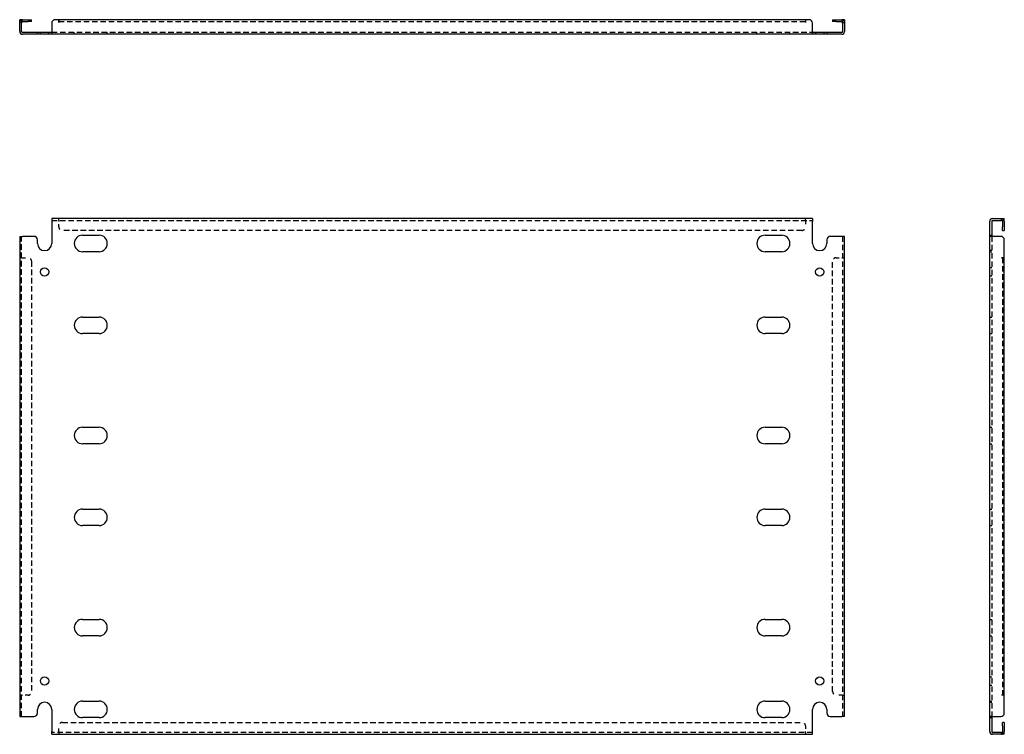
# Model space of a CAD drawing. Header units: inches. Extents: x 4 to 137, y 8 to 67.
# Tile 1 of 2: x 4 to 39, y 8 to 33. Entities that reach past the tile are written whole.
import ezdxf

# ---------------------------------------------------------------- set-up
doc = ezdxf.new("R2010")
doc.units = ezdxf.units.IN
doc.header["$MEASUREMENT"] = 0
doc.linetypes.add('DASHED_SPACE', pattern=[0.2067, 0.1654, -0.0413])
doc.layers.add('Hidden Edges(ANSI)', color=7, linetype='DASHED_SPACE', lineweight=25)
doc.layers.add('Visible Edges(ANSI)', color=7, linetype='Continuous', lineweight=25)

msp = doc.modelspace()

# ---------------------------------------------------------------- linework, layer by layer
at = {"layer": 'Hidden Edges(ANSI)', "ltscale": 0.129419}
for p, q in [((4.035, 32.647), (3.967, 32.647)), ((32.899, 32.647), (32.967, 32.647)), ((4.697, 32.235), (4.697, 32.303)), ((4.987, 32.235), (4.987, 32.303)), ((5.886, 32.235), (5.886, 32.303)), ((7.048, 32.235), (7.048, 32.303)), ((29.886, 32.235), (29.886, 32.303)), ((31.048, 32.235), (31.048, 32.303)), ((31.947, 32.303), (31.947, 32.235)), ((32.237, 32.303), (32.237, 32.235)), ((5.342, 25.689), (5.342, 25.757)), ((5.342, 25.689), (5.342, 25.757)), ((31.592, 25.689), (31.592, 25.757)), ((31.592, 25.689), (31.592, 25.757)), ((38.485, 25.689), (38.485, 25.757)), ((38.072, 25.172), (38.14, 25.172)), ((38.14, 24.632), (38.072, 24.632)), ((38.072, 24.592), (38.14, 24.592)), ((4.035, 24.382), (3.967, 24.382)), ((4.035, 24.382), (3.967, 24.382)), ((32.899, 24.382), (32.967, 24.382)), ((32.899, 24.382), (32.967, 24.382)), ((38.14, 24.027), (38.072, 24.027)), ((38.14, 23.737), (38.072, 23.737)), ((38.072, 22.297), (38.14, 22.297)), ((38.072, 21.717), (38.14, 21.717)), ((38.072, 18.422), (38.14, 18.422)), ((38.072, 17.842), (38.14, 17.842)), ((38.072, 15.547), (38.14, 15.547)), ((38.072, 14.967), (38.14, 14.967)), ((38.072, 11.672), (38.14, 11.672)), ((38.072, 11.092), (38.14, 11.092)), ((38.072, 9.652), (38.14, 9.652)), ((38.072, 9.362), (38.14, 9.362)), ((4.035, 9.007), (3.967, 9.007)), ((4.035, 9.007), (3.967, 9.007)), ((32.899, 9.007), (32.967, 9.007)), ((32.899, 9.007), (32.967, 9.007)), ((38.072, 8.797), (38.14, 8.797)), ((38.072, 8.757), (38.14, 8.757)), ((38.072, 8.217), (38.14, 8.217)), ((5.342, 7.7), (5.342, 7.632)), ((5.342, 7.7), (5.342, 7.632)), ((31.592, 7.7), (31.592, 7.632)), ((31.592, 7.7), (31.592, 7.632)), ((38.485, 7.7), (38.485, 7.632))]:
    msp.add_line(p, q, dxfattribs=at)
at = {"layer": 'Hidden Edges(ANSI)', "ltscale": 1.165098}
msp.add_line((5.342, 32.679), (31.592, 32.679), dxfattribs=at)
at = {"layer": 'Hidden Edges(ANSI)', "ltscale": 1.165897}
for p, q in [((5.092, 32.303), (31.842, 32.303)), ((5.092, 25.689), (31.842, 25.689)), ((31.842, 7.7), (5.092, 7.7))]:
    msp.add_line(p, q, dxfattribs=at)
at = {"layer": 'Hidden Edges(ANSI)', "ltscale": 0.092649}
for p, q in [((5.342, 25.689), (5.342, 25.658)), ((31.592, 25.689), (31.592, 25.658)), ((4.035, 24.382), (4.066, 24.382)), ((32.899, 24.382), (32.868, 24.382)), ((4.035, 9.007), (4.066, 9.007)), ((32.899, 9.007), (32.868, 9.007)), ((5.342, 7.7), (5.342, 7.731)), ((31.592, 7.7), (31.592, 7.731))]:
    msp.add_line(p, q, dxfattribs=at)
at = {"layer": 'Hidden Edges(ANSI)', "ltscale": 0.369411}
for p, q in [((5.342, 25.464), (5.342, 25.658)), ((31.592, 25.658), (31.592, 25.464)), ((4.066, 24.382), (4.26, 24.382)), ((32.674, 24.382), (32.868, 24.382)), ((4.26, 9.007), (4.066, 9.007)), ((32.868, 9.007), (32.674, 9.007)), ((5.342, 7.731), (5.342, 7.925)), ((31.592, 7.925), (31.592, 7.731))]:
    msp.add_line(p, q, dxfattribs=at)
at = {"layer": 'Hidden Edges(ANSI)', "ltscale": 1.164687}
for p, q in [((31.467, 25.339), (5.467, 25.339)), ((5.467, 8.05), (31.467, 8.05))]:
    msp.add_line(p, q, dxfattribs=at)
at = {"layer": 'Hidden Edges(ANSI)', "ltscale": 1.166287}
for p, q in [((4.035, 8.257), (4.035, 25.132)), ((32.899, 25.132), (32.899, 8.257)), ((38.14, 25.132), (38.14, 8.257))]:
    msp.add_line(p, q, dxfattribs=at)
at = {"layer": 'Hidden Edges(ANSI)', "ltscale": 1.161487}
for p, q in [((4.385, 24.257), (4.385, 9.132)), ((32.549, 9.132), (32.549, 24.257))]:
    msp.add_line(p, q, dxfattribs=at)
at = {"layer": 'Hidden Edges(ANSI)', "ltscale": 1.162237}
msp.add_line((38.516, 24.382), (38.516, 9.007), dxfattribs=at)
at = {"layer": 'Hidden Edges(ANSI)', "ltscale": 0.236041}
for centre, start, end in [((4.066, 32.648), 108.248, 180), ((32.868, 32.648), 0, 71.752), ((38.485, 25.658), 18.248, 90), ((38.485, 7.731), 270, 341.752)]:
    msp.add_arc(centre, 0.099, start, end, dxfattribs=at)
at = {"layer": 'Hidden Edges(ANSI)', "ltscale": 0.373886}
for centre, start, end in [((5.467, 25.464), 180, 270), ((31.467, 25.464), 270, 0), ((4.26, 24.257), 0, 90), ((32.674, 24.257), 90, 180), ((4.26, 9.132), 270, 0), ((32.674, 9.132), 180, 270), ((5.467, 7.925), 90, 180), ((31.467, 7.925), 0, 90)]:
    msp.add_arc(centre, 0.125, start, end, dxfattribs=at)
at = {"layer": 'Visible Edges(ANSI)'}
for p, q in [((3.967, 32.622), (3.967, 32.747)), ((4.035, 32.747), (3.967, 32.747)), ((3.967, 32.334), (3.967, 32.622)), ((4.035, 32.747), (4.035, 32.622)), ((4.035, 32.334), (4.035, 32.622)), ((4.066, 32.747), (4.26, 32.747)), ((4.066, 32.679), (4.26, 32.679)), ((4.26, 32.747), (4.385, 32.747)), ((4.385, 32.679), (4.26, 32.679)), ((4.385, 32.679), (4.385, 32.747)), ((5.092, 32.622), (5.092, 32.334)), ((5.342, 32.747), (5.217, 32.747)), ((5.342, 32.647), (5.342, 32.747)), ((31.592, 32.747), (5.342, 32.747)), ((5.342, 32.747), (5.342, 32.648)), ((5.342, 32.648), (5.342, 32.647)), ((5.342, 32.647), (5.342, 32.647)), ((31.717, 32.747), (31.592, 32.747)), ((31.592, 32.747), (31.592, 32.647)), ((31.592, 32.747), (31.592, 32.648)), ((31.592, 32.647), (31.592, 32.648)), ((31.592, 32.647), (31.592, 32.647)), ((31.842, 32.334), (31.842, 32.622)), ((32.549, 32.747), (32.674, 32.747)), ((32.549, 32.747), (32.549, 32.679)), ((32.674, 32.679), (32.549, 32.679)), ((32.674, 32.747), (32.868, 32.747)), ((32.674, 32.679), (32.868, 32.679)), ((32.899, 32.622), (32.899, 32.747)), ((32.967, 32.747), (32.899, 32.747)), ((32.899, 32.622), (32.899, 32.334)), ((32.967, 32.747), (32.967, 32.622)), ((32.967, 32.622), (32.967, 32.334)), ((4.066, 32.303), (4.467, 32.303)), ((4.467, 32.235), (4.066, 32.235)), ((4.467, 32.303), (4.592, 32.303)), ((4.592, 32.235), (4.467, 32.235)), ((4.592, 32.235), (4.592, 32.303)), ((4.592, 32.303), (5.092, 32.303)), ((5.092, 32.235), (4.592, 32.235)), ((5.092, 32.334), (5.092, 32.235)), ((31.842, 32.235), (5.092, 32.235)), ((31.842, 32.334), (31.842, 32.235)), ((31.842, 32.303), (32.342, 32.303)), ((32.342, 32.235), (31.842, 32.235)), ((32.342, 32.303), (32.467, 32.303)), ((32.342, 32.303), (32.342, 32.235)), ((32.467, 32.235), (32.342, 32.235)), ((32.467, 32.303), (32.868, 32.303)), ((32.868, 32.235), (32.467, 32.235)), ((31.842, 25.757), (5.092, 25.757)), ((5.092, 25.757), (5.092, 25.658)), ((5.092, 25.658), (5.092, 24.882)), ((31.842, 25.757), (31.842, 25.658)), ((31.842, 24.882), (31.842, 25.658)), ((38.072, 25.132), (38.072, 25.658)), ((38.14, 25.658), (38.14, 25.132)), ((38.171, 25.757), (38.459, 25.757)), ((38.171, 25.689), (38.459, 25.689)), ((38.459, 25.757), (38.584, 25.757)), ((38.584, 25.689), (38.459, 25.689)), ((38.516, 25.658), (38.516, 25.464)), ((38.584, 25.689), (38.584, 25.757)), ((38.584, 25.658), (38.584, 25.464)), ((38.516, 25.339), (38.516, 25.464)), ((38.516, 25.339), (38.584, 25.339)), ((38.584, 25.464), (38.584, 25.339)), ((3.967, 25.132), (4.066, 25.132)), ((3.967, 25.132), (3.967, 8.257)), ((4.467, 25.132), (4.066, 25.132)), ((4.592, 24.882), (4.592, 25.007)), ((6.176, 25.172), (6.758, 25.172)), ((30.176, 25.172), (30.758, 25.172)), ((32.342, 25.007), (32.342, 24.882)), ((32.868, 25.132), (32.467, 25.132)), ((32.967, 25.132), (32.868, 25.132)), ((32.967, 8.257), (32.967, 25.132)), ((38.072, 8.257), (38.072, 25.132)), ((38.171, 25.132), (38.072, 25.132)), ((38.459, 25.132), (38.171, 25.132)), ((38.584, 24.382), (38.584, 25.007)), ((6.758, 24.592), (6.176, 24.592)), ((30.758, 24.592), (30.176, 24.592)), ((38.485, 24.382), (38.485, 24.382)), ((38.485, 24.382), (38.584, 24.382)), ((38.584, 24.382), (38.485, 24.382)), ((38.485, 24.382), (38.485, 24.382)), ((38.584, 9.007), (38.584, 24.382)), ((6.176, 22.297), (6.758, 22.297)), ((30.176, 22.297), (30.758, 22.297)), ((6.758, 21.717), (6.176, 21.717)), ((30.758, 21.717), (30.176, 21.717)), ((6.176, 18.422), (6.758, 18.422)), ((30.176, 18.422), (30.758, 18.422)), ((6.758, 17.842), (6.176, 17.842)), ((30.758, 17.842), (30.176, 17.842)), ((6.176, 15.547), (6.758, 15.547)), ((30.176, 15.547), (30.758, 15.547)), ((6.758, 14.967), (6.176, 14.967)), ((30.758, 14.967), (30.176, 14.967)), ((6.176, 11.672), (6.758, 11.672)), ((30.176, 11.672), (30.758, 11.672)), ((6.758, 11.092), (6.176, 11.092)), ((30.758, 11.092), (30.176, 11.092)), ((38.584, 9.007), (38.485, 9.007)), ((38.485, 9.007), (38.485, 9.007)), ((38.584, 9.007), (38.485, 9.007)), ((38.485, 9.007), (38.485, 9.007)), ((38.584, 8.382), (38.584, 9.007)), ((6.176, 8.797), (6.758, 8.797)), ((30.176, 8.797), (30.758, 8.797)), ((4.592, 8.382), (4.592, 8.507)), ((5.092, 8.507), (5.092, 7.731)), ((31.842, 7.731), (31.842, 8.507)), ((32.342, 8.507), (32.342, 8.382)), ((3.967, 8.257), (4.066, 8.257)), ((4.066, 8.257), (4.467, 8.257)), ((6.758, 8.217), (6.176, 8.217)), ((30.758, 8.217), (30.176, 8.217)), ((32.467, 8.257), (32.868, 8.257)), ((32.967, 8.257), (32.868, 8.257)), ((38.171, 8.257), (38.072, 8.257)), ((38.072, 7.731), (38.072, 8.257)), ((38.14, 8.257), (38.14, 7.731)), ((38.171, 8.257), (38.459, 8.257)), ((38.516, 7.925), (38.516, 8.05)), ((38.584, 8.05), (38.516, 8.05)), ((38.584, 8.05), (38.584, 7.925)), ((5.092, 7.632), (5.092, 7.731)), ((5.092, 7.632), (31.842, 7.632)), ((31.842, 7.632), (31.842, 7.731)), ((38.459, 7.7), (38.171, 7.7)), ((38.459, 7.632), (38.171, 7.632)), ((38.459, 7.7), (38.584, 7.7)), ((38.584, 7.632), (38.459, 7.632)), ((38.516, 7.925), (38.516, 7.731)), ((38.584, 7.925), (38.584, 7.731)), ((38.584, 7.632), (38.584, 7.7))]:
    msp.add_line(p, q, dxfattribs=at)
for centre in [(4.842, 23.882), (32.092, 23.882), (4.842, 9.507), (32.092, 9.507)]:
    msp.add_circle(centre, 0.145, dxfattribs=at)
for centre, radius, start, end in [((4.066, 32.648), 0.099, 90, 108.248), ((4.066, 32.648), 0.031, 90, 180), ((5.217, 32.622), 0.125, 90, 180), ((31.717, 32.622), 0.125, 0, 90), ((32.868, 32.648), 0.099, 71.752, 90), ((32.868, 32.648), 0.031, 0, 90), ((4.066, 32.334), 0.099, 180, 270), ((4.066, 32.334), 0.031, 180, 270), ((32.868, 32.334), 0.099, 270, 0), ((32.868, 32.334), 0.031, 270, 0), ((38.171, 25.658), 0.099, 90, 180), ((38.171, 25.658), 0.031, 90, 180), ((38.485, 25.658), 0.031, 0, 90), ((38.485, 25.658), 0.099, 0, 18.248), ((4.467, 25.007), 0.125, 0, 90), ((6.176, 24.882), 0.29, 90, 270), ((6.758, 24.882), 0.29, 270, 90), ((30.176, 24.882), 0.29, 90, 270), ((30.758, 24.882), 0.29, 270, 90), ((32.467, 25.007), 0.125, 90, 180), ((38.459, 25.007), 0.125, 0, 90), ((4.842, 24.882), 0.25, 180, 0), ((32.092, 24.882), 0.25, 180, 0), ((6.176, 22.007), 0.29, 90, 270), ((6.758, 22.007), 0.29, 270, 90), ((30.176, 22.007), 0.29, 90, 270), ((30.758, 22.007), 0.29, 270, 90), ((6.176, 18.132), 0.29, 90, 270), ((6.758, 18.132), 0.29, 270, 90), ((30.176, 18.132), 0.29, 90, 270), ((30.758, 18.132), 0.29, 270, 90), ((6.176, 15.257), 0.29, 90, 270), ((6.758, 15.257), 0.29, 270, 90), ((30.176, 15.257), 0.29, 90, 270), ((30.758, 15.257), 0.29, 270, 90), ((6.176, 11.382), 0.29, 90, 270), ((6.758, 11.382), 0.29, 270, 90), ((30.176, 11.382), 0.29, 90, 270), ((30.758, 11.382), 0.29, 270, 90), ((4.842, 8.507), 0.25, 0, 180), ((6.176, 8.507), 0.29, 90, 270), ((6.758, 8.507), 0.29, 270, 90), ((30.176, 8.507), 0.29, 90, 270), ((30.758, 8.507), 0.29, 270, 90), ((32.092, 8.507), 0.25, 0, 180), ((4.467, 8.382), 0.125, 270, 0), ((32.467, 8.382), 0.125, 180, 270), ((38.459, 8.382), 0.125, 270, 0), ((38.171, 7.731), 0.099, 180, 270), ((38.171, 7.731), 0.031, 180, 270), ((38.485, 7.731), 0.031, 270, 0), ((38.485, 7.731), 0.099, 341.752, 0)]:
    msp.add_arc(centre, radius, start, end, dxfattribs=at)

doc.saveas('drawing.dxf')
